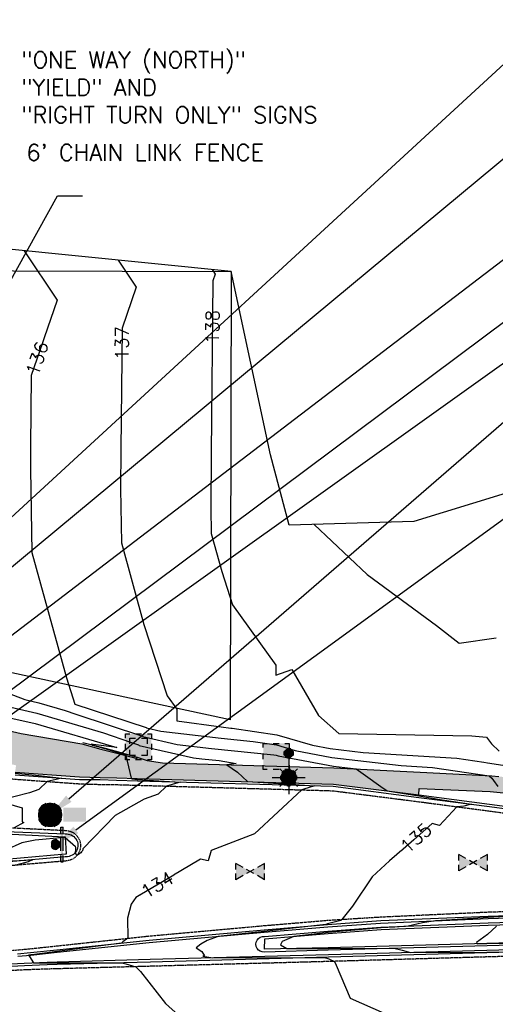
# Model space of a CAD drawing. Header units: feet. Extents: x 351431 to 355879, y 310968 to 329728.
# Tile 144 of 254: x 353739 to 353884, y 321656 to 321954. Entities that reach past the tile are written whole.
import ezdxf

# ---------------------------------------------------------------- set-up
doc = ezdxf.new("R2010")
doc.units = ezdxf.units.FT
doc.header["$MEASUREMENT"] = 0
doc.linetypes.add('D25', pattern=[0.375, 0.25, -0.125])
for name, color, linetype in [('EHYSC', 161, 'Continuous'), ('ELIF', 153, 'LINKFENCE'), ('ELTCH-EG1', 253, 'Continuous'), ('ELTCN-EG1', 251, 'Continuous'), ('ELTNB-EG1', 55, 'Continuous'), ('ELYCB-BACK', 5, 'Continuous'), ('ELYCB-FL', 2, 'Continuous'), ('ELYSP', 1, 'D25'), ('ELYSW-BACK', 2, 'Continuous'), ('ELYSW-FRONT', 1, 'Continuous'), ('ESFLJ', 5, 'Continuous'), ('ESFLP', 4, 'Continuous'), ('ESFS', 153, 'Continuous'), ('ESMask', 155, 'Continuous'), ('ESUS', 5, 'Continuous'), ('ESUW', 5, 'Continuous'), ('ETFS', 6, 'Continuous'), ('ETIF', 4, 'Continuous'), ('ETTC', 252, 'Continuous'), ('ETUD', 4, 'Continuous'), ('ETUS', 2, 'Continuous')]:
    doc.layers.add(name, color=color, linetype=linetype)
doc.styles.add('ANNO-TOPO', font='simplex.shx')
doc.styles.add('L80', font='simplex', dxfattribs={"height": 4})
doc.styles.add('ROMANSM', font='romansm.shx')
doc.linetypes.add('LINKFENCE', pattern='A,0.25,-0.08,0.25,-0.08,["X",ROMANSM,S=0.08,R=0,X=-0.004,Y=-0.04],-0.12', length=0.78)

# ---------------------------------------------------------------- blocks, each defined once
blk = doc.blocks.new('ESUFJBOX1')
for points in [[(-0.0787, 0.0535), (-0.0787, 0.0787), (-0.0535, 0.0787)], [(-0.0178, 0.0787), (0.0178, 0.0787)], [(0.0535, 0.0787), (0.0787, 0.0787), (0.0787, 0.0535)], [(-0.0787, -0.0178), (-0.0787, 0.0178)], [(0.0787, 0.0178), (0.0787, -0.0178)], [(-0.0787, -0.0787), (-0.0787, -0.0535)], [(0.0787, -0.0535), (0.0787, -0.0787), (0.0535, -0.0787)], [(-0.0535, -0.0787), (-0.0787, -0.0787)], [(0.0178, -0.0787), (-0.0178, -0.0787)]]:
    blk.add_lwpolyline(points)
at = {"layer": 'ESMask'}
blk.add_solid([(-0.0787, -0.0787), (-0.0787, 0.0787), (0.0787, -0.0787), (0.0787, 0.0787)], dxfattribs=at)
blk = doc.blocks.new('ESUFJBOX2')
for points in [[(-0.0787, 0.0535), (-0.0787, 0.0787), (-0.0535, 0.0787)], [(-0.0178, 0.0787), (0.0178, 0.0787)], [(0.0535, 0.0787), (0.0787, 0.0787), (0.0787, 0.0535)], [(-0.0787, -0.0178), (-0.0787, 0.0178)], [(-0.0525, 0.0178), (-0.0525, 0.0525), (-0.0178, 0.0525)], [(0.0178, 0.0525), (0.0525, 0.0525), (0.0525, 0.0178)], [(0.0787, 0.0178), (0.0787, -0.0178)], [(-0.0787, -0.0787), (-0.0787, -0.0535)], [(-0.0525, -0.0525), (-0.0525, -0.0178)], [(-0.0178, -0.0525), (-0.0525, -0.0525)], [(0.0525, -0.0178), (0.0525, -0.0525), (0.0178, -0.0525)], [(0.0787, -0.0535), (0.0787, -0.0787), (0.0535, -0.0787)], [(-0.0535, -0.0787), (-0.0787, -0.0787)], [(0.0178, -0.0787), (-0.0178, -0.0787)]]:
    blk.add_lwpolyline(points)
at = {"layer": 'ESMask'}
blk.add_solid([(-0.0787, -0.0787), (-0.0787, 0.0787), (0.0787, -0.0787), (0.0787, 0.0787)], dxfattribs=at)
blk = doc.blocks.new('ESIPUBSIGN')
at = {"layer": 'ESMask'}
h = blk.add_hatch(color=256, dxfattribs=at)
edge = h.paths.add_edge_path()
edge.add_arc((0, 0), 0.03, 90, 450)
for p, q in [((-0.03, 0.1047), (-0.0447, 0.1047)), ((-0.0447, 0.1047), (-0.0447, 0.066)), ((-0.03, 0.1047), (-0.03, 0.066)), ((-0.0447, 0.0381), (-0.0447, -0.0393)), ((-0.03, 0.0381), (-0.03, -0.0393)), ((-0.0447, -0.0672), (-0.0447, -0.1059)), ((-0.03, -0.1059), (-0.0447, -0.1059)), ((-0.03, -0.0672), (-0.03, -0.1059))]:
    blk.add_line(p, q)
for start, end in [(144.23142, 216.35632), (17.97024, 107.04945), (253.53828, 340.78828)]:
    blk.add_arc((0, 0), 0.03, start, end)
blk.add_solid([(-0.0447, -0.1059), (-0.03, -0.1059), (-0.0447, 0.1047), (-0.03, 0.1047)], dxfattribs=at)
blk = doc.blocks.new('ESUFMALUM')
for p, q in [((0, -0.0295), (0, -0.0976)), ((-0.053, -0.0946), (-0.0354, -0.1123)), ((0.053, -0.0946), (0.0354, -0.1123)), ((-0.1, -0.1476), (-0.05, -0.1476)), ((0.05, -0.1476), (0.1, -0.1476)), ((-0.0354, -0.183), (-0.053, -0.2007)), ((0, -0.1976), (0, -0.2476)), ((0.0354, -0.183), (0.053, -0.2007))]:
    blk.add_line(p, q)
for centre, radius, start, end in [((0, 0), 0.0295, 153.65027, 206.34973), ((0, 0), 0.0295, 63.65027, 116.34973), ((0, 0), 0.0295, 333.65027, 26.34973), ((0, 0), 0.0295, 243.65027, 296.34973), ((0, -0.1476), 0.05, 121.70415, 148.29585), ((0, -0.1476), 0.05, 76.70415, 103.29585), ((0, -0.1476), 0.05, 31.70415, 58.29585), ((0, -0.1476), 0.05, 166.70415, 193.29585), ((0, -0.1476), 0.05, 211.70415, 238.29585), ((0, -0.1476), 0.05, 301.70415, 328.29585), ((0, -0.1476), 0.05, 346.70415, 13.29585), ((0, -0.1476), 0.05, 256.70415, 283.29585)]:
    blk.add_arc(centre, radius, start, end)
at = {"layer": 'ESMask'}
for points, const_width in [([(-0.0148, 0, 1), (0.0148, 0, 1)], 0.0295), ([(-0.025, -0.1476, 1), (0.025, -0.1476, 1)], 0.05)]:
    blk.add_lwpolyline(points, format="xyb", close=True, dxfattribs=dict(at, const_width=const_width))
blk = doc.blocks.new('ESUSMHOLE')
for radius, start, end in [(0.0738, 110, 160), (0.0738, 20, 70), (0.0492, 155, 205), (0.0492, 65, 115), (0.0492, 335, 25), (0.0738, 200, 250), (0.0492, 245, 295), (0.0738, 290, 340)]:
    blk.add_arc((0, 0), radius, start, end)
at = {"layer": 'ESMask', "const_width": 0.0738}
blk.add_lwpolyline([(-0.0369, 0, 1), (0.0369, 0, 1)], format="xyb", close=True, dxfattribs=at)
at = {"layer": 'ESMask'}
blk.add_solid([(0.0796, -0.0411), (0.0796, 0.0441), (0.2186, -0.0411), (0.2186, 0.0441)], dxfattribs=at)
blk = doc.blocks.new('ESUVALVE')
for p, q in [((-0.0866, 0.0124), (-0.0866, 0.0495)), ((-0.0433, 0.0247), (-0.0866, 0.0495)), ((0.0217, -0.0124), (-0.0217, 0.0124)), ((0.0217, 0.0124), (-0.0217, -0.0124)), ((0.0866, 0.0495), (0.0433, 0.0247)), ((0.0866, 0.0124), (0.0866, 0.0495)), ((-0.0866, -0.0495), (-0.0866, -0.0124)), ((-0.0433, -0.0247), (-0.0866, -0.0495)), ((0.0866, -0.0495), (0.0433, -0.0247)), ((0.0866, -0.0495), (0.0866, -0.0124))]:
    blk.add_line(p, q)
at = {"layer": 'ESMask'}
blk.add_solid([(-0.0866, -0.0495), (-0.0866, 0.0495), (0.0866, 0.0495), (0.0866, -0.0495)], dxfattribs=at)

msp = doc.modelspace()

# ---------------------------------------------------------------- hatches: boundary and pattern name
at = {"layer": 'EHYSC'}
h = msp.add_hatch(dxfattribs=at)
h.set_pattern_fill('AR-CONC', color=256, style=0)
h.set_pattern_definition([(50, (353644.705, 321712.837), (7.1726, -0.62752), [0.75, -8.25]), (355, (353644.705, 321712.837), (-1.38751, 7.52192), [0.6, -6.6]), (100.4514, (353645.303, 321712.785), (5.7851, 6.8944), [0.6374, -7.01142]), (46.1842, (353644.705, 321714.837), (10.6724, -1.6552), [1.125, -12.375]), (96.6356, (353645.594, 321714.699), (9.34663, 9.74118), [0.9561, -10.51713]), (351.1842, (353644.705, 321714.837), (9.34662, 9.7412), [0.9, -9.9]), (21, (353645.705, 321714.337), (5.96907, -4.02619), [0.75, -8.25]), (326, (353645.705, 321714.337), (2.43315, 7.2515), [0.6, -6.6]), (71.4514, (353646.2024, 321714.0015), (8.40223, 3.2253), [0.6374, -7.01142]), (37.5, (353644.705, 321712.837), (0.121599, 3.328939), [0, -6.52, 0, -6.7, 0, -6.625]), (7.5, (353644.705, 321712.837), (2.630695, 3.944117), [0, -3.82, 0, -6.37, 0, -2.525]), (327.5, (353642.475, 321712.837), (5.338224, -0.225549), [0, -2.5, 0, -7.8, 0, -10.35]), (317.5, (353641.475, 321712.837), (5.83186, 1.00105), [0, -3.25, 0, -5.18, 0, -7.35])])
h.paths.add_polyline_path([(353739.83, 321737.72), (353723.19, 321741.54), (353718.36, 321743.32), (353715.42, 321744.46), (353712.32, 321745.73), (353709.37, 321747.02), (353708.05, 321747.65), (353705.34, 321748.99), (353702.82, 321750.27), (353700.43, 321751.55), (353698.1, 321752.89), (353695.76, 321754.34), (353694.57, 321755.14), (353693.36, 321755.98), (353692.11, 321756.88), (353690.67, 321757.99), (353689.16, 321759.23), (353687.61, 321760.55), (353686.06, 321761.94), (353684.53, 321763.33), (353681.67, 321766.02), (353679.32, 321768.32), (353677.12, 321770.52), (353668.05, 321783.76, 0.289779), (353656.8, 321789.96), (353648.59, 321786.85), (353644.71, 321787.86), (353647.19, 321782.38), (353648.68, 321779.22), (353651.41, 321774.24), (353653.25, 321777.99), (353654.96, 321778.94, -0.132011), (353656.97, 321779.48, -0.209111), (353659.92, 321778.19), (353669.61, 321764.23, 0.108162), (353703.56, 321738.9), (353703.93, 321738.79, -0.310245), (353705.01, 321734.24), (353704.07, 321732.2), (353706.02, 321731.56), (353711.62, 321729.89), (353714.59, 321729.25), (353720.69, 321728.08), (353722.86, 321727.86), (353723.26, 321730.35), (353724.35, 321730.91), (353738.3, 321728.06), (353738.01, 321725.94), (353757.51, 321724.52), (353763.81, 321724.32), (353768.81, 321724.25), (353775.04, 321724.07), (353834.5, 321722.38), (353860.35, 321719.08), (353860.48, 321721.03), (353882.02, 321720.07), (353884.08, 321719.91), (353928.42, 321715.5), (353935.33, 321714.79), (353935.21, 321712.84), (353952.24, 321713.11), (353955.12, 321713.42), (353958.15, 321713.78), (353961.76, 321714.28), (353965.56, 321714.89), (353967.42, 321715.24), (353969.2, 321715.61), (353970.84, 321716.01), (353971.58, 321716.22), (353972.29, 321716.46), (353972.96, 321716.72), (353974.23, 321717.3), (353975.43, 321717.95), (353979.17, 321720.19), (353980.8, 321721.18), (353982.24, 321722.19), (353984.1, 321723.63), (353985.32, 321724.67), (353986.39, 321725.7), (353987.72, 321727.16), (353989.57, 321729.24), (353990.12, 321729.92), (353990.61, 321730.66), (353991.04, 321731.49), (353991.23, 321731.94), (353987.44, 321734.13), (353987.05, 321734.39), (353986.49, 321733.38), (353985.49, 321731.74), (353984.91, 321730.89), (353984.35, 321730.14), (353983.62, 321729.34), (353983.13, 321728.88), (353981.02, 321727.11), (353979.01, 321725.22), (353978.44, 321724.73), (353977.82, 321724.26), (353977.12, 321723.82), (353975.29, 321722.77), (353974.13, 321722.15), (353972.99, 321721.59), (353971.81, 321721.09), (353970.55, 321720.65), (353969.18, 321720.28), (353967.68, 321719.96), (353966.06, 321719.65), (353964.35, 321719.37), (353960.88, 321718.88), (353957.59, 321718.49), (353954.82, 321718.2), (353952.2, 321717.96), (353935.66, 321719.6), (353928.86, 321720.3), (353884.68, 321724.65), (353882.55, 321724.86), (353860.84, 321725.93), (353834.66, 321727.31), (353782.67, 321728.79), (353778.05, 321729.48), (353775.01, 321730.57), (353774.98, 321730.14), (353769.22, 321731.59), (353764.04, 321732.99), (353758.22, 321734.53)])

# ---------------------------------------------------------------- linework, layer by layer
at = {"layer": 'ELIF', "flags": 128}
msp.add_lwpolyline([(353720.98, 321759.47), (353709.67, 321789.03), (353704.39, 321826.03), (353704.43, 321877.9), (353803.47, 321877.65), (353803.22, 321741.8)], close=True, dxfattribs=at)
at = {"layer": 'ELTCN-EG1', "flags": 128}
for points, elevation in [([(353828.67, 321800.98), (353844.77, 321785.87), (353865.75, 321770.42), (353872.64, 321765.03), (353883.88, 321766.7)], 139), ([(353734.61, 321742.87), (353744.1, 321740.68), (353768.86, 321733.41), (353761.63, 321734.34), (353761.08, 321734.41), (353761.52, 321734.19), (353764.14, 321733.42), (353767.51, 321732.42), (353769.3, 321731.89), (353771.53, 321731.18), (353771.56, 321731), (353772.35, 321727.62), (353773.2, 321724.12), (353773.48, 321723.93), (353775.06, 321723.79), (353788.1, 321722.96), (353787.32, 321722.7), (353783.92, 321721.76), (353781.33, 321719.36), (353777.18, 321717.75), (353768.39, 321712.88), (353758.55, 321702.71), (353758.54, 321702.56), (353758.5, 321702.38), (353758.42, 321702.21), (353758.3, 321702.02), (353758.14, 321701.81), (353757.91, 321701.57), (353757.61, 321701.32), (353757.22, 321701.04), (353756.73, 321700.74), (353756.61, 321700.95), (353756.25, 321701.61), (353756.26, 321701.63), (353756.36, 321701.88), (353756.43, 321702.14), (353756.46, 321702.4), (353756.46, 321702.65), (353756.43, 321702.89), (353756.37, 321703.12), (353756.28, 321703.37), (353753.17, 321706.11), (353753.15, 321706.1), (353752.86, 321706.18), (353744.05, 321705.39), (353740.06, 321704.62), (353735.11, 321702.31)], 133), ([(353738.01, 321725.7), (353745.18, 321724.96), (353752.05, 321724.17), (353750.47, 321723.8), (353747.69, 321723.17), (353745.25, 321720.71), (353742.36, 321719.74), (353732.78, 321717.33), (353740.2, 321715.21), (353740.15, 321710.93), (353740.7, 321710.74), (353737.75, 321709.11)], 132), ([(353735.14, 321699.04), (353743.26, 321699.44), (353741.94, 321698.85), (353738.23, 321697.77)], 133), ([(353889.93, 321682.48), (353881.43, 321681.96), (353873.61, 321681.47), (353865.45, 321680.95), (353861.48, 321680.29), (353857.19, 321679.33), (353853.08, 321679.06), (353848.93, 321678.81), (353842.11, 321678.2), (353832.87, 321677.38), (353828.62, 321676.93), (353822.45, 321676.23), (353818.97, 321674.7), (353818.5, 321673.68), (353820.39, 321672.52), (353832.9, 321672.53), (353852.78, 321672.62), (353855.36, 321672.04), (353857.86, 321671.33), (353880.99, 321671.47), (353890.93, 321671.52)], 136), ([(353883.91, 321679.37), (353881.21, 321676.84), (353877.9, 321674.34), (353878.11, 321674.02), (353881.02, 321674.03), (353909.22, 321674.19)], 137)]:
    msp.add_lwpolyline(points, dxfattribs=dict(at, elevation=elevation))
at = {"layer": 'ELYCB-BACK', "flags": 128}
for points in [[(353758.5, 321734.96), (353764.17, 321733.51), (353769.36, 321732.12), (353775.01, 321730.57)], [(353738.01, 321725.94), (353757.51, 321724.52), (353763.81, 321724.32), (353768.81, 321724.25), (353775.04, 321724.07), (353834.5, 321722.38), (353860.35, 321719.08), (353881.79, 321716.24), (353911.8, 321712.34)], [(353735.06, 321707.29), (353753.15, 321706.42), (353753.52, 321701.12), (353753.27, 321701.12), (353735.13, 321699.52)], [(353738.81, 321670.22), (353742.77, 321670.58), (353750.81, 321671.42), (353778.66, 321674.35), (353813.52, 321677.5), (353832.76, 321679.13), (353848.82, 321680.26), (353881.45, 321681.61), (353927.8, 321683.15)], [(353927.83, 321673.27), (353880.97, 321672), (353833.03, 321670.62), (353778.93, 321669.19), (353750.77, 321668.44), (353747.76, 321668.35), (353740.77, 321668.06), (353736.74, 321667.84)]]:
    msp.add_lwpolyline(points, dxfattribs=at)
msp.add_lwpolyline([(354059.49, 321680.34), (354050.99, 321679.1), (354026.45, 321678.1), (353977.19, 321676.79), (353927.7, 321675.44), (353881.01, 321674.09), (353832.88, 321672.8), (353813.59, 321672.36), (353813.67, 321675.46), (353832.88, 321677.14), (353848.98, 321678.27), (353881.42, 321679.59), (353927.81, 321680.98), (353978.02, 321682.41), (354026.48, 321683.81), (354046.11, 321684.56), (354059.29, 321683.49)], close=True, dxfattribs=at)
at = {"layer": 'ELYCB-FL', "flags": 128}
for points in [[(353738.01, 321725.21), (353757.5, 321723.77), (353763.78, 321723.71), (353768.78, 321723.52), (353775.09, 321723.31), (353834.44, 321721.73), (353860.36, 321718.33), (353881.83, 321715.55), (353911.62, 321711.57)], [(353738.71, 321670.95), (353742.67, 321671.31), (353750.7, 321672.15), (353778.61, 321675.05), (353813.47, 321678.22), (353832.72, 321679.85), (353848.83, 321681.01), (353881.41, 321682.33), (353927.8, 321683.87)], [(353927.9, 321672.55), (353881, 321671.24), (353833.03, 321669.9), (353779.02, 321668.46), (353750.76, 321667.69), (353747.76, 321667.61), (353740.81, 321667.35), (353736.8, 321667.14), (353732.95, 321666.88), (353731.2, 321666.72), (353727.65, 321666.35), (353724.35, 321665.94), (353721.18, 321665.5), (353709.65, 321663.7), (353707.74, 321663.37), (353703.65, 321662.47), (353700.63, 321661.68), (353697.02, 321660.87), (353694.72, 321660.32), (353687.14, 321658.29), (353675.3, 321655.04)]]:
    msp.add_lwpolyline(points, dxfattribs=at)
for points in [[(353735.16, 321708), (353753.17, 321707.25, -1.084663), (353753.44, 321700.36), (353753.19, 321700.32), (353735.14, 321698.73)], [(354059.61, 321679.67), (354051.12, 321678.41), (354026.51, 321677.39), (353977.28, 321676.08), (353927.77, 321674.71), (353881.1, 321673.39), (353832.95, 321672.09), (353813.6, 321671.5, -1.104634), (353813.62, 321676.2), (353832.84, 321677.82), (353848.91, 321678.98), (353881.44, 321680.34), (353927.75, 321681.7), (353978, 321683.18), (354026.45, 321684.57), (354046.06, 321685.25), (354059.21, 321684.52, -0.844144), (354059.83, 321679.65)]]:
    msp.add_lwpolyline(points, format="xyb", dxfattribs=at)
at = {"layer": 'ELYSP', "flags": 128}
msp.add_lwpolyline([(353550.87, 323360.48), (353512.27, 323354.31), (353479.24, 323353.09), (353453.69, 323348.72), (353446.53, 323347.54), (353444.6, 323347.05), (353444.8, 323345.85), (353444.81, 323345.19), (353437.43, 323335.64), (353434.04, 323325.72), (353441.42, 323279.42), (353449.02, 323233.16), (353456.41, 323187.52), (353464.11, 323140.77), (353472.01, 323091.24), (353479.3, 323044.95), (353486.78, 322996.48), (353494.63, 322948.21), (353501.83, 322900.12), (353508.82, 322853.39), (353514.96, 322803.29), (353520.22, 322755.93), (353525.5, 322707.58), (353530.1, 322661.06), (353534.37, 322611.41), (353538.38, 322563.87), (353541.74, 322515.89), (353542.88, 322503.42), (353548.56, 322494.03), (353557.47, 322483.52), (353558.12, 322468.46), (353561.02, 322450.75), (353553.97, 322447), (353546.92, 322436.77), (353547.44, 322419.12), (353549.93, 322371.2), (353552.27, 322322.48), (353553.57, 322272.15), (353553.59, 322232.59), (353554.97, 322183.76), (353557.45, 322134.22), (353564.11, 322089.28), (353574.49, 322042.53), (353586.47, 321990.98), (353597.39, 321942.02), (353609.49, 321894.63), (353617.24, 321871.91), (353616.6, 321871.83), (353615.23, 321871.74), (353616.76, 321862.42), (353620.09, 321850.87), (353627.26, 321828.03), (353642.75, 321787.19), (353645.4, 321781.08), (353646.85, 321778.08), (353649.54, 321773.11), (353659.68, 321759.14), (353672.92, 321746.33), (353687.52, 321736.97), (353703.31, 321730.22), (353705.36, 321729.51), (353711.26, 321727.81), (353714.17, 321727.15), (353720.37, 321726.04), (353737.92, 321723.86), (353757.47, 321722.47), (353763.81, 321722.26), (353768.76, 321722.21), (353774.9, 321722.02), (353834.36, 321720.35), (353860.05, 321717.08), (353881.65, 321714.23), (353911.45, 321710.23), (353928.53, 321710.64), (353935.17, 321710.85), (353952.19, 321711.19), (353955.18, 321711.51), (353958.34, 321711.88), (353962.09, 321712.39), (353966.05, 321713.01), (353967.99, 321713.36), (353969.84, 321713.73), (353971.55, 321714.13), (353972.35, 321714.35), (353973.1, 321714.59), (353974.51, 321715.12), (353975.84, 321715.72), (353977.12, 321716.4), (353980.49, 321718.32), (353981.37, 321718.85), (353982.17, 321719.37), (353982.91, 321719.91), (353984.36, 321721.07), (353985.51, 321722.04), (353986.78, 321723.15), (353987.9, 321724.23), (353989.31, 321725.76), (353991.35, 321727.93), (353991.95, 321728.64), (353992.49, 321729.41), (353992.74, 321729.83), (353992.96, 321730.28), (353993.17, 321730.77), (353993.77, 321732.45), (353994.38, 321734.26), (353994.97, 321736.18), (353996.09, 321740.1), (353997.07, 321743.81), (353998.55, 321749.92), (353998.38, 321754.84), (353997.05, 321755.12), (353996.41, 321754.9)], dxfattribs=at)
msp.add_lwpolyline([(353753.27, 321699.05), (353735.22, 321697.52), (353733.36, 321697.44), (353729.04, 321697.31), (353726.54, 321697.28), (353724.15, 321697.28), (353723.05, 321697.31), (353721.66, 321697.37), (353720.37, 321697.45), (353719.12, 321697.56), (353716.63, 321697.87), (353714.6, 321698.18), (353713.64, 321698.34), (353711.9, 321698.73), (353708.81, 321699.56), (353707.84, 321699.85), (353705.77, 321700.59), (353702.33, 321701.85), (353700.15, 321702.74), (353697.41, 321703.99), (353693.18, 321706.06), (353666.86, 321720.07, -1.017279), (353670.01, 321726.44), (353692.81, 321716.49), (353697.12, 321714.72), (353700.14, 321713.52), (353702.1, 321712.84), (353703.97, 321712.28), (353705.7, 321711.82), (353708.03, 321711.26), (353708.97, 321711.05), (353709.85, 321710.88), (353711.03, 321710.71), (353713.47, 321710.45), (353717.29, 321710.1), (353735.41, 321709.22), (353753.31, 321708.33, -0.958662), (353753.51, 321699.11)], format="xyb", close=True, dxfattribs=at)
msp.add_lwpolyline([(354074.39, 321678.52), (354060.13, 321676.33), (354051.35, 321674.96), (354026.62, 321673.97), (353977.15, 321672.59), (353927.91, 321671.26), (353881, 321670), (353833.11, 321668.62), (353779.18, 321667.17), (353750.86, 321666.41), (353747.84, 321666.33), (353740.85, 321666.07), (353736.81, 321665.86), (353732.93, 321665.61), (353731.17, 321665.46), (353727.67, 321665.12), (353724.4, 321664.75), (353721.27, 321664.35), (353714.99, 321663.44), (353709.86, 321662.66), (353708.89, 321662.49), (353707.13, 321662.09), (353703.99, 321661.29), (353700.97, 321660.55), (353695.13, 321659.08), (353675.64, 321653.89), (353675.51, 321653.83, -0.859289), (353668.92, 321660.28, 0.08513), (353670.98, 321675.65), (353671.07, 321678.28, -0.593672), (353676.66, 321681.32), (353678.87, 321680.45), (353686.76, 321677.41), (353689.95, 321676.22), (353694.45, 321674.61), (353695.42, 321674.3), (353697.21, 321673.83), (353700.46, 321673.1), (353702.4, 321672.7), (353703.65, 321672.5), (353707.22, 321671.91), (353708.09, 321671.81), (353709.52, 321671.71), (353716.32, 321671.51), (353719.47, 321671.45), (353722.59, 321671.43), (353725.8, 321671.46), (353730.97, 321671.61), (353734.63, 321671.81), (353738.63, 321672.13), (353742.58, 321672.49), (353750.59, 321673.35), (353778.44, 321676.33), (353813.31, 321679.48), (353832.68, 321681.12), (353848.76, 321682.13), (353881.46, 321683.63), (353927.76, 321685.05), (353978.07, 321686.55), (354026.22, 321687.94), (354046.06, 321688.48), (354059.48, 321687.57), (354074.34, 321686.43, -0.987299), (354074.63, 321678.54)], format="xyb", dxfattribs=at)
at = {"layer": 'ELYSW-BACK', "flags": 128}
msp.add_lwpolyline([(353723.19, 321741.54), (353739.83, 321737.72), (353758.22, 321734.53), (353764.04, 321732.99), (353769.22, 321731.59), (353774.98, 321730.14), (353775.01, 321730.57), (353778.05, 321729.48), (353782.67, 321728.79), (353834.66, 321727.31), (353860.84, 321725.93), (353882.55, 321724.86), (353884.68, 321724.65)], dxfattribs=at)
at = {"layer": 'ELYSW-FRONT', "flags": 128}
msp.add_lwpolyline([(353860.35, 321719.08), (353860.48, 321721.03), (353882.02, 321720.07), (353884.08, 321719.91), (353928.42, 321715.5), (353935.33, 321714.79), (353935.21, 321712.84)], dxfattribs=at)
at = {"layer": 'ETFS', "linetype": 'ByBlock', "lineweight": -2}
msp.add_line((353750.91, 321900.55), (353758.41, 321900.55), dxfattribs=at)
at = {"layer": 'ETFS'}
msp.add_solid([(353757.14, 321707.46), (353750.34, 321704.06), (353755.68, 321709.48)], dxfattribs=at)
at = {"layer": 'ETUS'}
msp.add_solid([(353755.11, 321716.98), (353748.62, 321713.02), (353753.47, 321718.87)], dxfattribs=at)

# ---------------------------------------------------------------- block references
at = {"layer": 'ESFLJ', "xscale": 50, "yscale": 50, "zscale": 50}
for name, p in [('ESUFJBOX2', (353775.42, 321733.62)), ('ESUFJBOX1', (353817.14, 321730.76))]:
    msp.add_blockref(name, p, dxfattribs=at)
at = {"layer": 'ESFLP', "xscale": 50, "yscale": 50, "zscale": 50}
msp.add_blockref('ESUFMALUM', (353820.95, 321731.71), dxfattribs=at)
at = {"layer": 'ESFS', "xscale": 50, "yscale": 50, "zscale": 50, "rotation": 180}
msp.add_blockref('ESIPUBSIGN', (353750.34, 321704.06), dxfattribs=at)
at = {"layer": 'ESUS', "xscale": 50, "yscale": 50, "zscale": 50}
msp.add_blockref('ESUSMHOLE', (353748.62, 321713.02), dxfattribs=at)
at = {"layer": 'ESUW', "xscale": 50, "yscale": 50, "zscale": 50}
for p in [(353876.85, 321698.57), (353809.28, 321695.86)]:
    msp.add_blockref('ESUVALVE', p, dxfattribs=at)

# ---------------------------------------------------------------- texts
at = {"layer": 'ETFS', "insert": (353739.88, 321944.25), "char_height": 5, "attachment_point": 1, "style": 'ANNO-TOPO'}
msp.add_mtext('"ONE WAY (NORTH)"\\P"YIELD" AND\\P"RIGHT TURN ONLY" SIGNS', dxfattribs=at)
at = {"layer": 'ETIF', "insert": (353741.44, 321916.17), "char_height": 5, "attachment_point": 1, "style": 'ANNO-TOPO'}
msp.add_mtext("6' CHAIN LINK FENCE", dxfattribs=at)

# ---------------------------------------------------------------- next in the draw order: texts
at = {"layer": 'ETTC', "char_height": 4, "attachment_point": 5, "style": 'L80', "bg_fill": 3, "box_fill_scale": 1.2, "bg_fill_color": 256}
for s, insert, rotation, bg_fill_transparency in [('{138}', (353797.83, 321860.84, 138), 89.4714, 707), ('{137}', (353770.4, 321855.92, 137), 89.4714, 712), ('{136}', (353744.71, 321851.32, 136), 71.0404, 717), ('{135}', (353859.55, 321706.04, 135), 42.0955, 812), ('{134}', (353781.1, 321691.87, 134), 30.6831, 802)]:
    msp.add_mtext(s, dxfattribs=dict(at, insert=insert, rotation=rotation, bg_fill_transparency=bg_fill_transparency))

# ---------------------------------------------------------------- next in the draw order: linework, layer by layer
at = {"layer": 'ELTCH-EG1', "elevation": 135, "flags": 128}
msp.add_lwpolyline([(353723.68, 321754.57), (353741, 321747.99), (353745.18, 321747.02), (353753.2, 321744.67), (353756.45, 321743.52), (353776.61, 321736.85), (353776.69, 321736.73), (353787.1, 321734.38), (353797.54, 321733.14), (353816.44, 321731.2), (353817.14, 321731.1), (353817.71, 321730.93), (353834.57, 321727.77), (353841.4, 321726.96), (353844.2, 321724.99), (353848.89, 321721.63), (353850.83, 321720.3), (353855.27, 321719.6), (353860.36, 321718.78), (353867.43, 321717.64), (353876.34, 321716.26), (353873.99, 321715.71), (353871.93, 321715.51), (353866.65, 321709.81), (353864.46, 321710.47), (353858.91, 321705.45), (353851.52, 321699.15), (353846.22, 321694.29), (353840.27, 321685.35), (353837.01, 321681.39), (353836.72, 321681.09), (353832.72, 321680.01), (353832.26, 321679.84), (353832.2, 321679.81), (353821.36, 321678.59), (353813.5, 321677.76), (353806.87, 321677.03), (353799.57, 321676.24), (353796.26, 321675.01), (353794.32, 321673.85), (353792.91, 321672.76), (353794.65, 321671.7), (353795.47, 321670.38), (353795.28, 321670.32), (353795.09, 321670.29), (353794.91, 321670.26), (353797.99, 321669.69), (353829.75, 321669.85), (353831.79, 321669.86), (353833.06, 321669.39), (353834.82, 321668.67), (353835.35, 321667.48), (353839.56, 321657.52), (353849.9, 321653.02)], dxfattribs=at)
at = {"layer": 'ELTCN-EG1', "flags": 128}
for points, elevation in [([(353740.74, 321883.91), (353750.77, 321868.97), (353742.92, 321846.11), (353742.72, 321824.67), (353742.66, 321817.75), (353743.1, 321792.55), (353753.54, 321754.58), (353756.13, 321746.62), (353777.75, 321739.46), (353777.79, 321739.41), (353782.15, 321738.43), (353800.49, 321736.25), (353810.13, 321735.26), (353817.22, 321734.21), (353822.95, 321732.53), (353834.04, 321730.45), (353855, 321727.96), (353864.58, 321727.39), (353881.73, 321724.9), (353882.47, 321724.12), (353882.99, 321723.45), (353884.3, 321721.61)], 136), ([(353769.25, 321881.07), (353774.72, 321872.92), (353770.44, 321860.45), (353770.1, 321823.7), (353769.99, 321811.83), (353770.28, 321795.41), (353777.08, 321770.67), (353784.12, 321749.08), (353787, 321745.07), (353786.99, 321741.5), (353800.44, 321739.71), (353803.45, 321739.35), (353803.82, 321739.31), (353817.3, 321737.32), (353828.2, 321734.13), (353833.51, 321733.14), (353843.55, 321731.95), (353871.92, 321730.24), (353880.14, 321729.04), (353881.24, 321728.8), (353915.5, 321723.54)], 137), ([(353797.76, 321878.22), (353798.68, 321876.86), (353797.96, 321874.79), (353797.48, 321822.73), (353797.33, 321805.91), (353797.46, 321798.27), (353800.63, 321786.76), (353803.9, 321776.71), (353817.06, 321758.37), (353817.05, 321755.32), (353821.87, 321757.03), (353829.98, 321743.1), (353836.19, 321737.7), (353876.46, 321736.97), (353880.9, 321736.62), (353882.37, 321734.54), (353884.73, 321732.34)], 138), ([(353734.13, 321746.28), (353744.64, 321743.85), (353764.81, 321737.93), (353772.99, 321735.06), (353775.46, 321734.24), (353775.59, 321734.05), (353792.05, 321730.33), (353794.59, 321730.03), (353799.85, 321729.49), (353805.05, 321728.56), (353802.21, 321728.23), (353805.4, 321725.98), (353808.44, 321723.12), (353825.78, 321722.07), (353828.75, 321721.88), (353825.56, 321720.79), (353824.93, 321720.62), (353810.54, 321707.3), (353797.47, 321702.22), (353796.57, 321699.08), (353794.16, 321699.62), (353774.61, 321688.02), (353773.2, 321685.97), (353772.08, 321681.76), (353772.19, 321675.66), (353770.68, 321674.57), (353770.24, 321674.18), (353760.02, 321672.88), (353750.77, 321671.69), (353743.12, 321670.65), (353742.77, 321670.6), (353742.05, 321670.52), (353742.41, 321670.12), (353743.63, 321668.18), (353747.76, 321668.2), (353748.45, 321668.19), (353750.76, 321668.18), (353770.37, 321668.22), (353771.61, 321667.92), (353774.65, 321667.05), (353776.03, 321665.64), (353783.63, 321655.89), (353792.49, 321647.96)], 134)]:
    msp.add_lwpolyline(points, dxfattribs=dict(at, elevation=elevation))
at = {"layer": 'ELTNB-EG1'}
msp.add_polyline3d([(353904.69, 321815.94, 140.17), (353858.9, 321801.9, 139.52), (353821.11, 321800.76, 138.87), (353815.47, 321822.09, 138.66), (353803.47, 321877.65, 138.2), (353710.8, 321886.9, 134.95), (353708.75, 321887.13, 135.09), (353702.73, 321888.52, 134.6), (353697.94, 321890.16, 134.74), (353690.05, 321939.38, 134.15), (353681.39, 321987.09, 134.17), (353673.55, 322035.89, 134.05), (353671.09, 322083.98, 134.15), (353693.29, 322168.37, 134.14), (353709.16, 322191.46, 133.62), (353775.63, 322277.88, 132.44)], dxfattribs=at)
at = {"layer": 'ETFS', "linetype": 'ByBlock', "lineweight": -2}
for points in [[(353680.8, 321724.7), (353941.35, 321923.48)], [(353734.91, 321749.47), (353940.73, 321903.05)], [(353627.36, 321677.84), (353750.91, 321900.55)], [(353627.36, 321677.84), (353750.91, 321900.55)], [(353618.7, 321659.2), (353938.39, 321887.19)], [(353618.7, 321659.2), (353938.39, 321887.19)], [(353756.41, 321708.47), (353947.69, 321847.4)]]:
    msp.add_lwpolyline(points, dxfattribs=at)
at = {"layer": 'ETUD', "linetype": 'ByBlock', "lineweight": -2}
for points in [[(353680.88, 321751.74), (353933.23, 321983.84)], [(353667.24, 321730.33), (353934.1, 321951.61)]]:
    msp.add_lwpolyline(points, dxfattribs=at)
at = {"layer": 'ETUS', "linetype": 'ByBlock', "lineweight": -2}
msp.add_lwpolyline([(353754.29, 321717.93), (353938.36, 321877.37)], dxfattribs=at)

doc.saveas('drawing.dxf')
